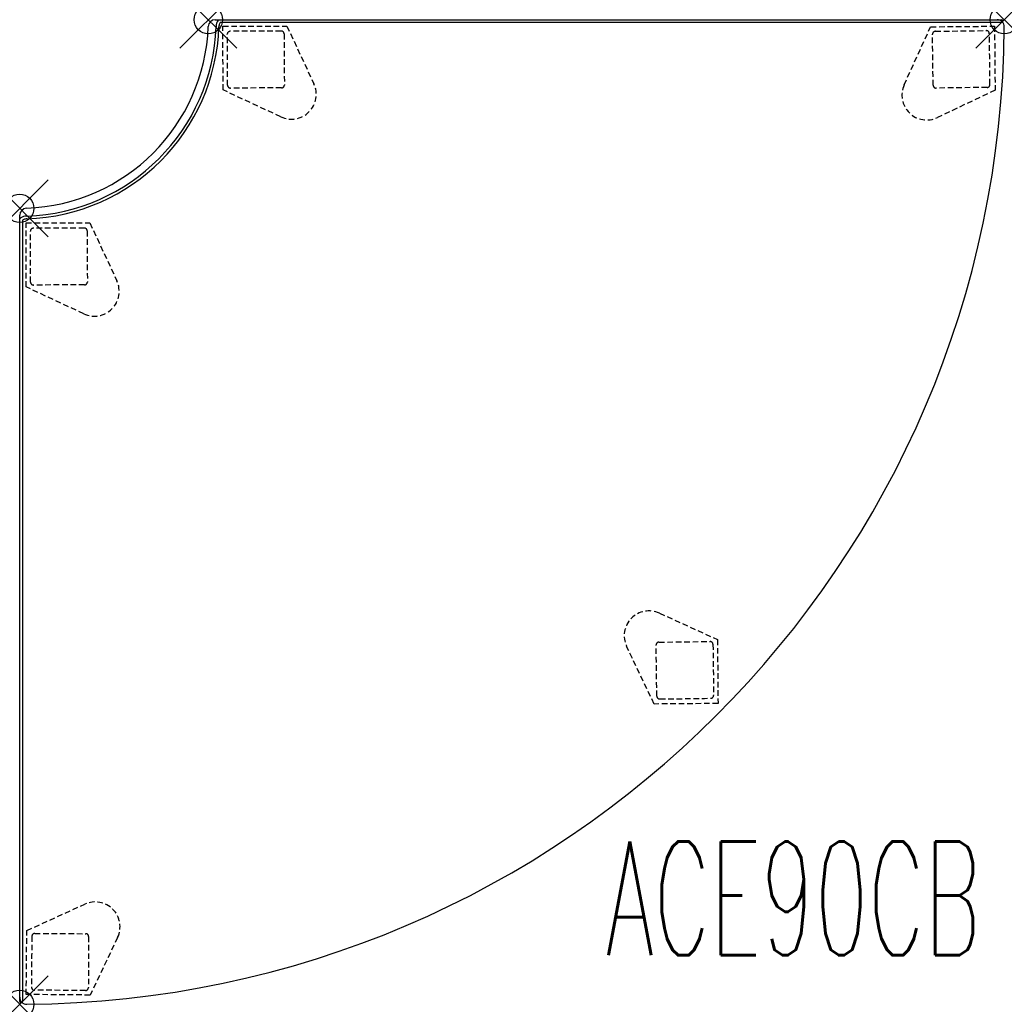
# Model space of a CAD drawing. Header units: inches. Extents: x -6.6 to 28, y -34.6 to 0.
import ezdxf
from ezdxf.enums import TextEntityAlignment as Align

# ---------------------------------------------------------------- set-up
doc = ezdxf.new("R2010")
doc.units = ezdxf.units.IN
doc.header["$LTSCALE"] = 0.03937
doc.header["$MEASUREMENT"] = 0
doc.header["$PDMODE"] = 35
doc.header["$PDSIZE"] = 1
doc.linetypes.add('DASHED', pattern=[0.75, 0.5, -0.25])
doc.layers.add('A-FURN-P-SEAT', color=2, linetype='Continuous')
doc.layers.add('A-FURN-P-SEAT-TN', color=2, linetype='Continuous')
doc.styles.add('0', font='TXT.shx')

msp = doc.modelspace()

# ---------------------------------------------------------------- linework, layer by layer
at = {"layer": 'A-FURN-P-SEAT'}
for p, q in [((0.246, 0), (27.76, 0)), ((0.374, -0.001), (27.915, 0)), ((27.911, -0.1), (0.417, -0.1)), ((-6.637, -34.397), (-6.637, -6.884)), ((-6.637, -34.553), (-6.637, -7.011)), ((-6.537, -7.054), (-6.537, -34.548))]:
    msp.add_line(p, q, dxfattribs=at)
at = {"layer": 'A-FURN-P-SEAT', "linetype": 'DASHED', "ltscale": 10}
for p, q in [((0.515, -0.223), (2.764, -0.222)), ((0.517, -2.471), (0.515, -0.223)), ((2.764, -0.222), (3.714, -2.257)), ((24.486, -2.294), (25.418, -0.25)), ((25.418, -0.25), (27.666, -0.229)), ((27.666, -0.229), (27.686, -2.478)), ((0.677, -2.308), (0.668, -0.509)), ((2.666, -0.499), (2.675, -2.299)), ((25.507, -2.309), (25.483, -0.51)), ((25.582, -0.408), (27.38, -0.384)), ((2.577, -2.399), (0.777, -2.408)), ((27.407, -2.383), (25.608, -2.407)), ((2.553, -3.419), (0.517, -2.471)), ((27.686, -2.478), (25.659, -3.445)), ((-6.416, -9.401), (-6.415, -7.153)), ((-6.415, -7.153), (-4.166, -7.154)), ((-4.166, -7.154), (-3.218, -9.19)), ((-6.255, -9.238), (-6.263, -7.44)), ((-4.264, -7.432), (-4.257, -9.231)), ((-4.356, -9.331), (-6.155, -9.338)), ((-4.381, -10.352), (-6.416, -9.401)), ((15.872, -20.883), (17.916, -21.814)), ((17.916, -21.814), (17.936, -24.062)), ((15.688, -24.082), (14.72, -22.055)), ((15.783, -23.803), (15.759, -22.004)), ((15.857, -21.904), (17.656, -21.879)), ((17.757, -21.979), (17.781, -23.777)), ((17.936, -24.062), (15.688, -24.082)), ((-6.388, -32.055), (-4.344, -31.124)), ((-6.408, -34.303), (-6.388, -32.055)), ((-6.111, -32.155), (-4.312, -32.163)), ((-4.213, -32.263), (-4.221, -34.062)), ((-3.192, -32.296), (-4.16, -34.323)), ((-4.322, -34.161), (-6.12, -34.153)), ((-4.16, -34.323), (-6.408, -34.303))]:
    msp.add_line(p, q, dxfattribs=at)
at = {"layer": 'A-FURN-P-SEAT'}
for centre, radius, start, end in [((0.246, -0.25), 0.25, 90, 177.92), ((-6.637, 0), 6.638, 272.0799, 357.92), ((-6.637, 0), 34.648, 270.4134, 359.5836), ((-6.625, -0.012), 6.903, 271.9737, 358.01), ((-6.624, -0.013), 7.001, 271.9536, 358.0464), ((0.677, -0.252), 0.404, 169.3518, 180.0214), ((0.575, -0.22), 0.298, 132.4984, 171.6661), ((0.69, -0.254), 0.318, 169.4017, 179.6984), ((0.62, -0.239), 0.246, 145.4684, 169.6276), ((27.76, -0.25), 0.25, 359.5836, 90), ((27.911, -0.05), 0.05, 269.9715, 84.8382), ((-6.387, -6.884), 0.25, 92.0812, 179.9987), ((-6.41, -7.227), 0.313, 99.3009, 136.5346), ((-6.385, -7.316), 0.406, 90.2822, 100.6359), ((-6.398, -7.257), 0.246, 100.3715, 124.5529), ((-6.384, -7.327), 0.318, 90.3016, 100.5983), ((-6.389, -34.399), 0.248, 179.5866, 270.4134), ((-6.587, -34.548), 0.05, 185.3105, 359.8797)]:
    msp.add_arc(centre, radius, start, end, dxfattribs=at)
at = {"layer": 'A-FURN-P-SEAT', "linetype": 'DASHED', "ltscale": 10}
for centre, radius, start, end in [((0.768, -0.509), 0.1, 90.5684, 180.0305), ((2.581, -183.274), 182.874, 90.00494, 90.56837), ((2.566, -0.5), 0.1, 0.4025, 90.4806), ((25.584, -0.509), 0.1, 90.6341, 180.5842), ((27.381, -0.485), 0.1, 1.0506, 90.5127), ((-155.361, -3.836), 182.874, 0.48715, 1.05058), ((0.777, -2.307), 0.1, 180.1519, 270.102), ((2.922, -2.627), 0.874, 245.0328, 25.0295), ((2.576, -2.299), 0.0993, 270.2564, 0.2866), ((25.282, -2.656), 0.874, 155.515, 295.5117), ((25.607, -2.308), 0.0993, 180.7386, 270.7688), ((27.406, -2.283), 0.1, 270.8847, 0.9628), ((-6.162, -7.44), 0.1, 90.5099, 179.972), ((-4.536, -190.206), 182.874, 89.94645, 90.50988), ((-4.364, -7.432), 0.1, 0.344, 90.4221), ((-6.155, -9.238), 0.1, 180.0934, 270.0435), ((-4.011, -9.559), 0.874, 244.9743, 24.971), ((-4.356, -9.231), 0.0993, 270.1979, 0.2281), ((15.509, -21.678), 0.874, 65.515, 205.5117), ((15.858, -22.003), 0.0993, 90.7386, 180.7688), ((17.657, -21.98), 0.1, 0.6341, 90.5842), ((15.883, -23.802), 0.1, 180.8847, 270.9628), ((14.33, 158.965), 182.874, 270.48715, 271.05058), ((17.681, -23.778), 0.1, 271.0506, 0.5127), ((-3.981, -31.92), 0.874, 334.4921, 114.4888), ((-6.111, -32.255), 0.1, 89.8618, 179.9398), ((-4.312, -32.262), 0.0993, 359.7157, 89.7459), ((176.654, -33.965), 182.874, 179.46421, 180.02764), ((-6.119, -34.053), 0.1, 180.0276, 269.4898), ((-4.321, -34.061), 0.1, 269.6112, 359.5612)]:
    msp.add_arc(centre, radius, start, end, dxfattribs=at)
at = {"layer": 'A-FURN-P-SEAT'}
for p in [(0, 0), (28.01, 0), (-6.638, -6.638), (-6.638, -34.648)]:
    msp.add_point(p, dxfattribs=at)

# ---------------------------------------------------------------- texts
at = {"layer": 'A-FURN-P-SEAT-TN', "style": '0', "width": 0.55}
msp.add_text('ACE90CB', height=4, dxfattribs=at).set_placement((20.582, -34.119), align=Align.BOTTOM_CENTER)

doc.saveas('drawing.dxf')
